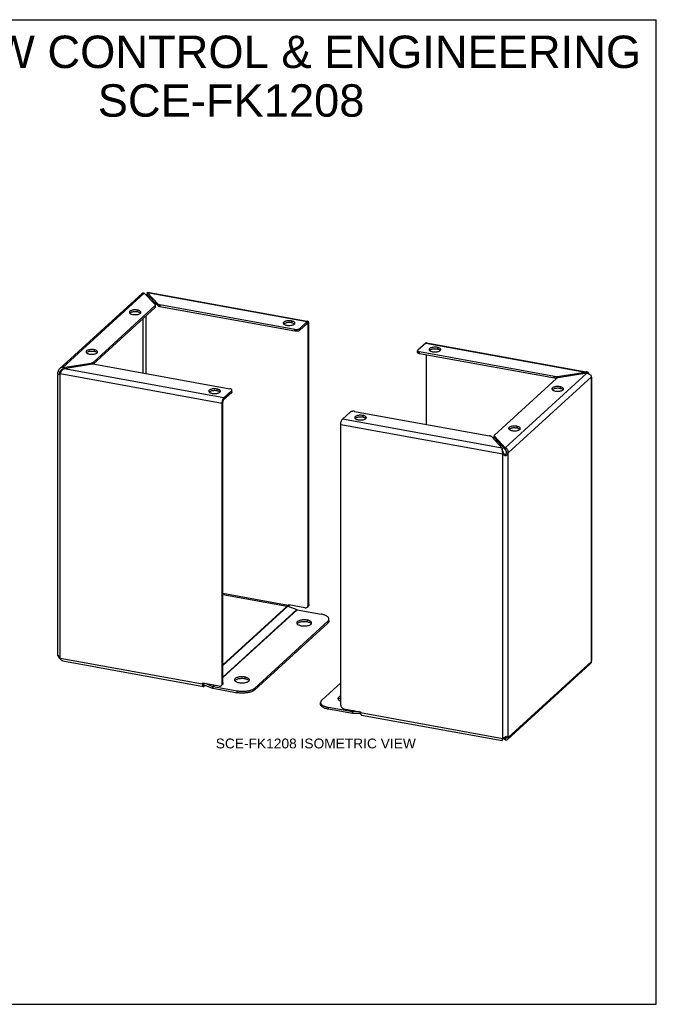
# Model space of a CAD drawing. Header units: inches. Extents: x 0 to 47.8, y 0 to 37.
# Tile 2 of 2: x 23.9 to 47.8, y 0 to 37. Entities that reach past the tile are written whole.
import ezdxf

# ---------------------------------------------------------------- set-up
doc = ezdxf.new("R2010")
doc.units = ezdxf.units.IN
doc.header["$LTSCALE"] = 2.630435
doc.header["$MEASUREMENT"] = 0
doc.layers.get('0').update_dxf_attribs({"linetype": 'CONTINUOUS'})
doc.layers.add('DIMENSIONS', color=7, linetype='CONTINUOUS')
doc.styles.get("Standard").update_dxf_attribs({"font": 'arial.ttf'})

msp = doc.modelspace()

# ---------------------------------------------------------------- linework, layer by layer
at = {"color": 7, "linetype": 'Continuous'}
for p, q in [((0, 36.957), (47.826, 36.957)), ((47.826, 0), (47.826, 36.957)), ((28.675, 26.634), (28.665, 26.62)), ((28.675, 26.634), (28.669, 26.626)), ((28.749, 26.6), (28.671, 26.614)), ((28.681, 26.641), (28.675, 26.634)), ((28.691, 26.662), (28.685, 26.65)), ((28.696, 26.673), (28.691, 26.662)), ((28.7, 26.683), (28.696, 26.673)), ((28.703, 26.692), (28.7, 26.683)), ((28.706, 26.713), (28.706, 26.645)), ((29.116, 26.211), (28.706, 26.645)), ((29.116, 26.211), (29.116, 26.279)), ((29.182, 26.182), (29.182, 26.251)), ((29.193, 26.18), (29.193, 26.249)), ((29.001, 26.154), (26.672, 24.026)), ((28.067, 25.954), (28.051, 25.942)), ((28.339, 26.056), (28.339, 25.987)), ((28.452, 25.94), (28.44, 25.95)), ((28.996, 26.15), (28.996, 26.218)), ((29.001, 26.154), (29.001, 26.223)), ((29.012, 26.175), (29.012, 26.223)), ((29.182, 26.182), (29.167, 26.186)), ((34.253, 25.264), (29.182, 26.182)), ((28.555, 23.693), (28.555, 25.747)), ((28.661, 23.674), (28.661, 25.844)), ((33.847, 25.548), (33.831, 25.535)), ((34.12, 25.649), (34.12, 25.58)), ((34.232, 25.533), (34.22, 25.544)), ((34.71, 25.557), (34.418, 25.29)), ((34.743, 25.514), (34.676, 25.526)), ((34.71, 25.626), (34.71, 25.557)), ((34.774, 25.542), (34.743, 25.514)), ((34.743, 14.979), (34.743, 25.514)), ((34.253, 25.264), (34.253, 25.333)), ((34.418, 25.29), (34.418, 25.358)), ((26.44, 24.468), (26.424, 24.456)), ((26.712, 24.569), (26.712, 24.501)), ((26.825, 24.454), (26.813, 24.464)), ((38.86, 24.463), (38.86, 24.531)), ((38.934, 24.416), (38.934, 24.485)), ((44.005, 23.498), (38.934, 24.416)), ((39.329, 24.555), (39.312, 24.543)), ((39.601, 24.656), (39.601, 24.588)), ((39.714, 24.541), (39.702, 24.551)), ((26.603, 24.016), (26.603, 24.068)), ((26.672, 24.026), (26.672, 24.095)), ((26.677, 24.031), (26.677, 24.099)), ((39.197, 21.766), (39.197, 24.369)), ((25.359, 23.754), (25.428, 23.742)), ((25.409, 23.656), (25.404, 23.653)), ((25.421, 23.672), (25.421, 23.686)), ((25.422, 23.663), (25.421, 23.672)), ((25.526, 23.832), (25.428, 23.742)), ((25.428, 23.667), (25.428, 23.742)), ((25.535, 23.902), (25.535, 23.833)), ((25.544, 23.834), (25.535, 23.833)), ((45.168, 23.732), (45.168, 23.68)), ((43.995, 23.5), (43.995, 23.568)), ((44.005, 23.498), (44.005, 23.567)), ((44.021, 23.496), (44.005, 23.498)), ((44.037, 23.494), (44.021, 23.496)), ((44.053, 23.494), (44.037, 23.494)), ((44.101, 23.508), (44.101, 23.565)), ((31.051, 22.993), (31.035, 22.981)), ((31.324, 23.094), (31.324, 23.026)), ((31.436, 22.979), (31.424, 22.989)), ((31.876, 22.968), (31.583, 22.7)), ((31.876, 22.968), (31.876, 23.036)), ((31.886, 22.988), (31.886, 23.036)), ((43.94, 23.08), (43.923, 23.068)), ((44.212, 23.181), (44.212, 23.113)), ((44.325, 23.066), (44.313, 23.076)), ((31.52, 22.569), (31.55, 22.597)), ((31.55, 12.062), (31.55, 22.597)), ((31.583, 22.769), (31.583, 22.7)), ((36.532, 22), (36.516, 21.988)), ((36.805, 22.102), (36.805, 22.033)), ((36.917, 21.986), (36.905, 21.996)), ((42.313, 21.594), (42.296, 21.581)), ((42.585, 21.695), (42.585, 21.626)), ((42.698, 21.579), (42.686, 21.59)), ((41.735, 21.276), (41.735, 21.326)), ((41.743, 21.258), (41.743, 21.326)), ((42.153, 20.824), (41.743, 21.258)), ((42.04, 20.875), (42.04, 20.844)), ((42.153, 20.892), (42.153, 20.824)), ((42.191, 20.706), (42.26, 20.693)), ((42.055, 20.661), (42.086, 20.689)), ((42.145, 20.611), (42.144, 20.613)), ((42.15, 20.606), (42.145, 20.611)), ((42.174, 20.581), (42.15, 20.606)), ((34.001, 14.969), (31.55, 15.413)), ((33.999, 14.945), (33.998, 14.939)), ((34, 14.957), (33.999, 14.945)), ((34.001, 14.969), (34, 14.957)), ((34.017, 14.996), (34.001, 14.981)), ((34.028, 14.994), (34.001, 14.969)), ((34.001, 14.969), (34.001, 14.981)), ((34.014, 14.996), (34.019, 14.996)), ((34.629, 14.885), (34.019, 14.996)), ((34.713, 14.907), (34.744, 14.935)), ((34.742, 14.961), (34.743, 14.979)), ((34.743, 14.979), (34.774, 15.006)), ((34.714, 14.42), (34.714, 14.351)), ((35.531, 14.391), (35.531, 14.46)), ((32.742, 11.8), (35.488, 14.309)), ((34.342, 14.293), (34.331, 14.281)), ((34.867, 14.281), (34.862, 14.288)), ((35.488, 14.309), (35.488, 14.377)), ((25.371, 13.072), (25.359, 13.075)), ((32.375, 12.283), (32.375, 12.215)), ((30.777, 12.036), (30.794, 12.051)), ((30.777, 12.024), (30.8, 12.046)), ((30.808, 12.049), (30.808, 12.041)), ((30.808, 12.041), (30.809, 12.031)), ((30.809, 12.031), (30.811, 12.022)), ((30.811, 12.022), (30.814, 12.015)), ((30.813, 12.018), (30.813, 12.048)), ((30.825, 11.997), (31.151, 11.869)), ((30.826, 12.003), (30.835, 12.044)), ((30.84, 11.94), (30.84, 11.991)), ((31.151, 11.869), (31.166, 11.933)), ((31.177, 11.861), (31.177, 11.93)), ((31.177, 11.861), (32.082, 11.697)), ((31.55, 12.062), (31.52, 12.034)), ((31.528, 11.999), (31.52, 11.99)), ((32.003, 12.157), (31.993, 12.145)), ((32.528, 12.144), (32.523, 12.151)), ((32.742, 11.8), (32.742, 11.869)), ((32.082, 11.697), (32.082, 11.766)), ((35.216, 11.262), (35.216, 11.33)), ((35.512, 11.076), (35.512, 11.145)), ((35.891, 11.453), (35.88, 11.441)), ((36.417, 10.912), (35.512, 11.076)), ((36.417, 10.912), (36.417, 10.981)), ((36.443, 10.91), (36.429, 10.98)), ((36.717, 10.919), (36.443, 10.91)), ((42.062, 9.976), (42.069, 9.988)), ((42.127, 10.025), (42.153, 9.998)), ((42.188, 10.03), (42.153, 9.998)), ((42.153, 9.998), (42.161, 9.994)), ((42.153, 9.93), (42.153, 9.998)), ((42.18, 10.046), (42.186, 10.036)), ((42.186, 10.036), (42.191, 10.026)), ((42.26, 10.014), (42.191, 10.026)), ((42.04, 9.912), (42.04, 9.923)), ((0, 0), (47.826, 0))]:
    msp.add_line(p, q, dxfattribs=at)
at = {"color": 3, "linetype": 'Continuous'}
for p, q in [((25.412, 23.858), (28.508, 26.685)), ((25.535, 23.902), (28.594, 26.696)), ((29.004, 26.262), (28.594, 26.696)), ((28.66, 26.626), (28.673, 26.633)), ((28.706, 26.713), (29.116, 26.279)), ((28.706, 26.713), (34.71, 25.626)), ((28.71, 26.727), (28.711, 26.728)), ((28.711, 26.728), (34.713, 25.641)), ((29.012, 26.243), (29.011, 26.249)), ((34.253, 25.333), (29.182, 26.251)), ((29.001, 26.223), (26.672, 24.095)), ((28.046, 25.942), (28.061, 25.93)), ((28.434, 25.926), (28.45, 25.938)), ((33.827, 25.536), (33.841, 25.523)), ((34.214, 25.519), (34.231, 25.531)), ((34.418, 25.358), (34.71, 25.626)), ((34.774, 15.006), (34.774, 25.542)), ((39.164, 24.819), (38.871, 24.552)), ((39.164, 24.819), (45.168, 23.732)), ((39.192, 24.83), (45.196, 23.743)), ((26.419, 24.456), (26.434, 24.444)), ((26.807, 24.44), (26.823, 24.452)), ((44.005, 23.567), (38.934, 24.485)), ((39.308, 24.543), (39.323, 24.53)), ((39.696, 24.527), (39.712, 24.539)), ((25.535, 23.902), (26.603, 24.068)), ((26.646, 24.022), (25.578, 23.856)), ((25.438, 12.991), (25.438, 23.671)), ((25.438, 23.671), (31.52, 22.569)), ((31.583, 22.769), (25.578, 23.856)), ((26.741, 24.021), (31.812, 23.103)), ((45.211, 23.686), (42.153, 20.892)), ((44.101, 23.565), (45.168, 23.732)), ((45.211, 23.686), (44.144, 23.52)), ((25.346, 13.091), (25.346, 23.627)), ((41.746, 21.365), (44.075, 23.493)), ((42.26, 20.693), (45.388, 23.551)), ((45.382, 23.57), (45.388, 23.551)), ((45.387, 23.529), (45.391, 23.52)), ((45.388, 12.871), (45.388, 23.551)), ((45.401, 12.939), (45.401, 23.534)), ((31.03, 22.981), (31.045, 22.969)), ((31.418, 22.965), (31.434, 22.977)), ((31.583, 22.769), (31.876, 23.036)), ((31.886, 23.057), (31.886, 23.059)), ((43.919, 23.068), (43.934, 23.055)), ((44.307, 23.051), (44.323, 23.064)), ((31.52, 12.034), (31.52, 22.569)), ((36.329, 22.23), (36.036, 21.962)), ((36.494, 22.255), (41.565, 21.337)), ((42.04, 20.875), (36.036, 21.962)), ((36.512, 21.989), (36.526, 21.976)), ((36.899, 21.972), (36.916, 21.984)), ((35.973, 11.227), (35.973, 21.763)), ((35.973, 21.763), (42.055, 20.661)), ((42.292, 21.582), (42.307, 21.569)), ((42.68, 21.565), (42.696, 21.577)), ((42.04, 20.875), (41.631, 21.309)), ((41.743, 21.326), (42.153, 20.892)), ((42.074, 20.645), (42.055, 20.661)), ((42.055, 9.982), (42.055, 20.661)), ((42.134, 20.604), (42.114, 20.616)), ((42.26, 10.014), (42.26, 20.693)), ((31.55, 15.386), (33.965, 14.949)), ((31.55, 12.742), (33.965, 14.949)), ((31.55, 12.711), (33.991, 14.941)), ((31.55, 12.284), (34.318, 14.813)), ((31.55, 12.27), (34.33, 14.809)), ((33.991, 14.941), (34.318, 14.813)), ((34.028, 14.95), (34.024, 14.926)), ((34.03, 14.974), (34.028, 14.95)), ((34.031, 14.993), (34.03, 14.974)), ((34.33, 14.809), (35.234, 14.646)), ((34.752, 14.943), (34.744, 14.935)), ((32.742, 11.869), (35.488, 14.377)), ((25.356, 13.106), (25.365, 13.085)), ((25.359, 13.075), (25.364, 13.055)), ((25.438, 12.991), (30.777, 12.024)), ((25.528, 12.886), (30.813, 11.929)), ((42.239, 9.94), (45.334, 12.768)), ((42.26, 10.014), (45.388, 12.871)), ((30.777, 12.024), (30.777, 12.036)), ((30.791, 12.051), (30.796, 12.051)), ((31.405, 11.94), (30.796, 12.051)), ((30.879, 11.976), (30.84, 11.94)), ((30.927, 12.027), (31.166, 11.933)), ((31.166, 11.933), (31.212, 11.975)), ((31.177, 11.93), (31.225, 11.973)), ((31.177, 11.93), (32.082, 11.766)), ((31.518, 12.016), (31.52, 12.034)), ((35.973, 12.066), (35.259, 11.413)), ((36.417, 10.981), (35.512, 11.145)), ((36.087, 11.093), (36.697, 10.982)), ((36.465, 11.024), (36.417, 10.981)), ((36.475, 11.022), (36.429, 10.98)), ((36.668, 10.987), (36.429, 10.98)), ((36.715, 10.949), (36.715, 10.961)), ((36.715, 10.949), (42.055, 9.982)), ((36.715, 10.949), (36.716, 10.927)), ((36.751, 10.854), (42.035, 9.897)), ((42.055, 9.982), (42.048, 9.962)), ((42.153, 9.93), (42.087, 10)), ((42.154, 10.044), (42.174, 10.06)), ((42.048, 9.962), (42.043, 9.944))]:
    msp.add_line(p, q, dxfattribs=at)
for points in [[(28.508, 26.685), (28.511, 26.688), (28.525, 26.696), (28.54, 26.701), (28.557, 26.703), (28.575, 26.701), (28.594, 26.696)], [(28.706, 26.713), (28.708, 26.722), (28.71, 26.727)], [(29.001, 26.223), (29.007, 26.229), (29.01, 26.235), (29.012, 26.242), (29.012, 26.243)], [(29.011, 26.249), (29.009, 26.255), (29.004, 26.262)], [(29.116, 26.279), (29.123, 26.273), (29.131, 26.267), (29.142, 26.262), (29.154, 26.258), (29.167, 26.254), (29.182, 26.251)], [(28.339, 26.056), (28.307, 26.06), (28.273, 26.063), (28.239, 26.063), (28.205, 26.061), (28.172, 26.057), (28.141, 26.051), (28.113, 26.043), (28.088, 26.034), (28.067, 26.023), (28.051, 26.011), (28.039, 25.997), (28.033, 25.984), (28.032, 25.974)], [(28.032, 25.974), (28.032, 25.97), (28.036, 25.956), (28.046, 25.942)], [(28.061, 25.93), (28.08, 25.918), (28.104, 25.908), (28.131, 25.9), (28.161, 25.893)], [(28.161, 25.893), (28.194, 25.888), (28.228, 25.886), (28.262, 25.886), (28.296, 25.887), (28.329, 25.891), (28.36, 25.897), (28.388, 25.905), (28.413, 25.915), (28.434, 25.926)], [(28.469, 25.974), (28.469, 25.979), (28.464, 25.993), (28.455, 26.006), (28.44, 26.019), (28.42, 26.03), (28.397, 26.04), (28.37, 26.049), (28.339, 26.056)], [(28.45, 25.938), (28.462, 25.951), (28.468, 25.965), (28.469, 25.974)], [(34.12, 25.649), (34.087, 25.654), (34.054, 25.656), (34.019, 25.656), (33.985, 25.655), (33.952, 25.651), (33.921, 25.645), (33.893, 25.637), (33.868, 25.627), (33.847, 25.616), (33.831, 25.604), (33.82, 25.591), (33.813, 25.577), (33.812, 25.568)], [(33.812, 25.568), (33.812, 25.563), (33.817, 25.549), (33.827, 25.536)], [(33.841, 25.523), (33.861, 25.512), (33.884, 25.501), (33.911, 25.493), (33.942, 25.486)], [(33.942, 25.486), (33.975, 25.482), (34.008, 25.479), (34.042, 25.479), (34.076, 25.481), (34.109, 25.485), (34.14, 25.491), (34.168, 25.498), (34.193, 25.508), (34.214, 25.519)], [(34.25, 25.568), (34.249, 25.572), (34.245, 25.586), (34.235, 25.599), (34.22, 25.612), (34.201, 25.624), (34.177, 25.634), (34.15, 25.642), (34.12, 25.649)], [(34.231, 25.531), (34.242, 25.545), (34.248, 25.558), (34.25, 25.568)], [(34.738, 25.637), (34.73, 25.637), (34.72, 25.633), (34.71, 25.626)], [(34.774, 25.542), (34.773, 25.564), (34.77, 25.583), (34.767, 25.6), (34.761, 25.614), (34.755, 25.625), (34.748, 25.633), (34.739, 25.637), (34.738, 25.637)], [(34.253, 25.333), (34.271, 25.33), (34.29, 25.329), (34.31, 25.328), (34.329, 25.329), (34.348, 25.332), (34.366, 25.335), (34.382, 25.34), (34.396, 25.345), (34.408, 25.351), (34.418, 25.358)], [(39.192, 24.83), (39.183, 24.83), (39.174, 24.827), (39.164, 24.819)], [(26.712, 24.569), (26.68, 24.574), (26.646, 24.577), (26.612, 24.577), (26.578, 24.575), (26.545, 24.571), (26.514, 24.565), (26.486, 24.557), (26.461, 24.548), (26.44, 24.537), (26.424, 24.524), (26.412, 24.511), (26.406, 24.497), (26.405, 24.488)], [(26.405, 24.488), (26.405, 24.483), (26.409, 24.47), (26.419, 24.456)], [(26.434, 24.444), (26.453, 24.432), (26.477, 24.422), (26.504, 24.414), (26.534, 24.407)], [(26.534, 24.407), (26.567, 24.402), (26.601, 24.4), (26.635, 24.399), (26.669, 24.401), (26.702, 24.405), (26.733, 24.411), (26.761, 24.419), (26.786, 24.429), (26.807, 24.44)], [(26.842, 24.488), (26.842, 24.493), (26.837, 24.507), (26.828, 24.52), (26.813, 24.533), (26.793, 24.544), (26.77, 24.554), (26.743, 24.563), (26.712, 24.569)], [(26.823, 24.452), (26.835, 24.465), (26.841, 24.479), (26.842, 24.488)], [(38.871, 24.552), (38.865, 24.544), (38.861, 24.537), (38.86, 24.531)], [(38.86, 24.531), (38.861, 24.529), (38.863, 24.521), (38.869, 24.513), (38.877, 24.506), (38.888, 24.499), (38.902, 24.493), (38.917, 24.489), (38.934, 24.485)], [(39.601, 24.656), (39.568, 24.661), (39.535, 24.663), (39.501, 24.664), (39.467, 24.662), (39.434, 24.658), (39.403, 24.652), (39.374, 24.644), (39.35, 24.635), (39.329, 24.623), (39.312, 24.611), (39.301, 24.598), (39.295, 24.584), (39.293, 24.575)], [(39.293, 24.575), (39.294, 24.57), (39.298, 24.556), (39.308, 24.543)], [(39.323, 24.53), (39.342, 24.519), (39.366, 24.509), (39.393, 24.5), (39.423, 24.494)], [(39.423, 24.494), (39.456, 24.489), (39.489, 24.486), (39.524, 24.486), (39.558, 24.488), (39.59, 24.492), (39.621, 24.498), (39.65, 24.506), (39.675, 24.515), (39.696, 24.527)], [(39.731, 24.575), (39.731, 24.58), (39.726, 24.593), (39.716, 24.607), (39.702, 24.619), (39.682, 24.631), (39.658, 24.641), (39.632, 24.649), (39.601, 24.656)], [(39.712, 24.539), (39.723, 24.552), (39.73, 24.566), (39.731, 24.575)], [(26.603, 24.068), (26.618, 24.071), (26.631, 24.075), (26.644, 24.079), (26.655, 24.084), (26.664, 24.089), (26.672, 24.095)], [(26.741, 24.021), (26.726, 24.024), (26.71, 24.025), (26.694, 24.026), (26.677, 24.026), (26.661, 24.024), (26.646, 24.022)], [(25.346, 23.686), (25.346, 23.69), (25.348, 23.712), (25.352, 23.733), (25.359, 23.754)], [(25.356, 23.627), (25.35, 23.648), (25.347, 23.669), (25.346, 23.686)], [(25.412, 23.858), (25.4, 23.845), (25.385, 23.825), (25.373, 23.803), (25.364, 23.779), (25.359, 23.754)], [(25.438, 23.671), (25.42, 23.661), (25.388, 23.645)], [(25.535, 23.902), (25.51, 23.901), (25.485, 23.896), (25.461, 23.888), (25.438, 23.877), (25.418, 23.862), (25.412, 23.858)], [(25.438, 23.671), (25.446, 23.692), (25.456, 23.714)], [(25.456, 23.714), (25.468, 23.737), (25.481, 23.759), (25.495, 23.781), (25.51, 23.801), (25.526, 23.818), (25.543, 23.834), (25.561, 23.847), (25.578, 23.856)], [(45.218, 23.739), (45.203, 23.74), (45.186, 23.738), (45.168, 23.732)], [(45.211, 23.686), (45.237, 23.684), (45.262, 23.678), (45.286, 23.669), (45.308, 23.657), (45.329, 23.643), (45.347, 23.626), (45.362, 23.608), (45.374, 23.59), (45.382, 23.57)], [(45.298, 23.663), (45.29, 23.678), (45.279, 23.696), (45.266, 23.712), (45.252, 23.724), (45.236, 23.733), (45.22, 23.739), (45.218, 23.739)], [(25.388, 23.645), (25.375, 23.638), (25.365, 23.632), (25.356, 23.627)], [(44.005, 23.567), (44.021, 23.564), (44.037, 23.563), (44.053, 23.562), (44.069, 23.562), (44.085, 23.564), (44.101, 23.565)], [(44.144, 23.52), (44.129, 23.517), (44.115, 23.513), (44.103, 23.509), (44.092, 23.504), (44.082, 23.499), (44.075, 23.493)], [(45.401, 23.534), (45.401, 23.535), (45.399, 23.54), (45.395, 23.545), (45.388, 23.551)], [(31.324, 23.094), (31.291, 23.099), (31.257, 23.102), (31.223, 23.102), (31.189, 23.1), (31.156, 23.096), (31.125, 23.09), (31.097, 23.082), (31.072, 23.073), (31.051, 23.061), (31.035, 23.049), (31.023, 23.036), (31.017, 23.022), (31.016, 23.013)], [(31.016, 23.013), (31.016, 23.008), (31.021, 22.995), (31.03, 22.981)], [(31.045, 22.969), (31.065, 22.957), (31.088, 22.947), (31.115, 22.939), (31.146, 22.932)], [(31.146, 22.932), (31.178, 22.927), (31.212, 22.925), (31.246, 22.924), (31.28, 22.926), (31.313, 22.93), (31.344, 22.936), (31.372, 22.944), (31.397, 22.953), (31.418, 22.965)], [(31.453, 23.013), (31.453, 23.018), (31.448, 23.032), (31.439, 23.045), (31.424, 23.058), (31.404, 23.069), (31.381, 23.079), (31.354, 23.088), (31.324, 23.094)], [(31.434, 22.977), (31.446, 22.99), (31.452, 23.004), (31.453, 23.013)], [(31.886, 23.059), (31.884, 23.067), (31.878, 23.075), (31.87, 23.082), (31.858, 23.089), (31.845, 23.095), (31.83, 23.099), (31.812, 23.103)], [(31.876, 23.036), (31.882, 23.044), (31.886, 23.051), (31.886, 23.057)], [(44.212, 23.181), (44.179, 23.186), (44.146, 23.188), (44.112, 23.189), (44.078, 23.187), (44.045, 23.183), (44.014, 23.177), (43.986, 23.169), (43.961, 23.159), (43.94, 23.148), (43.923, 23.136), (43.912, 23.123), (43.906, 23.109), (43.905, 23.1)], [(43.905, 23.1), (43.905, 23.095), (43.909, 23.081), (43.919, 23.068)], [(43.934, 23.055), (43.953, 23.044), (43.977, 23.034), (44.004, 23.025), (44.034, 23.019)], [(44.034, 23.019), (44.067, 23.014), (44.1, 23.011), (44.135, 23.011), (44.169, 23.013), (44.202, 23.017), (44.233, 23.023), (44.261, 23.031), (44.286, 23.04), (44.307, 23.051)], [(44.342, 23.1), (44.342, 23.105), (44.337, 23.118), (44.327, 23.132), (44.313, 23.144), (44.293, 23.156), (44.27, 23.166), (44.243, 23.174), (44.212, 23.181)], [(44.323, 23.064), (44.334, 23.077), (44.341, 23.091), (44.342, 23.1)], [(31.52, 22.569), (31.52, 22.593), (31.523, 22.616)], [(31.523, 22.616), (31.526, 22.64), (31.532, 22.664), (31.538, 22.686), (31.546, 22.708), (31.554, 22.727)], [(31.554, 22.727), (31.563, 22.744), (31.573, 22.758), (31.583, 22.769)], [(36.494, 22.255), (36.475, 22.258), (36.456, 22.259), (36.437, 22.26), (36.417, 22.259), (36.398, 22.256), (36.381, 22.253), (36.365, 22.248), (36.35, 22.243), (36.339, 22.237), (36.329, 22.23)], [(35.973, 21.763), (35.974, 21.786), (35.976, 21.809), (35.98, 21.833), (35.985, 21.857), (35.992, 21.88), (35.999, 21.901), (36.008, 21.92), (36.017, 21.937), (36.026, 21.951), (36.036, 21.962)], [(36.805, 22.102), (36.772, 22.106), (36.739, 22.109), (36.704, 22.109), (36.67, 22.107), (36.637, 22.103), (36.606, 22.097), (36.578, 22.09), (36.553, 22.08), (36.532, 22.069), (36.516, 22.057), (36.505, 22.043), (36.498, 22.03), (36.497, 22.02)], [(36.497, 22.02), (36.497, 22.016), (36.502, 22.002), (36.512, 21.989)], [(36.526, 21.976), (36.546, 21.964), (36.569, 21.954), (36.596, 21.946), (36.627, 21.939)], [(36.627, 21.939), (36.66, 21.934), (36.693, 21.932), (36.727, 21.932), (36.761, 21.933), (36.794, 21.937), (36.825, 21.943), (36.853, 21.951), (36.878, 21.961), (36.899, 21.972)], [(36.935, 22.02), (36.934, 22.025), (36.93, 22.039), (36.92, 22.052), (36.905, 22.065), (36.886, 22.076), (36.862, 22.087), (36.835, 22.095), (36.805, 22.102)], [(36.916, 21.984), (36.927, 21.997), (36.933, 22.011), (36.935, 22.02)], [(42.585, 21.695), (42.552, 21.7), (42.519, 21.702), (42.485, 21.702), (42.451, 21.701), (42.418, 21.697), (42.387, 21.691), (42.359, 21.683), (42.334, 21.673), (42.313, 21.662), (42.296, 21.65), (42.285, 21.637), (42.279, 21.623), (42.278, 21.614)], [(42.278, 21.614), (42.278, 21.609), (42.282, 21.595), (42.292, 21.582)], [(42.307, 21.569), (42.326, 21.558), (42.35, 21.548), (42.377, 21.539), (42.407, 21.532)], [(42.407, 21.532), (42.44, 21.528), (42.473, 21.525), (42.508, 21.525), (42.542, 21.527), (42.575, 21.531), (42.606, 21.537), (42.634, 21.545), (42.659, 21.554), (42.68, 21.565)], [(42.715, 21.614), (42.715, 21.618), (42.71, 21.632), (42.7, 21.646), (42.686, 21.658), (42.666, 21.67), (42.643, 21.68), (42.616, 21.688), (42.585, 21.695)], [(42.696, 21.577), (42.708, 21.591), (42.714, 21.604), (42.715, 21.614)], [(41.631, 21.309), (41.624, 21.315), (41.615, 21.321), (41.605, 21.326), (41.593, 21.33), (41.579, 21.334), (41.565, 21.337)], [(41.746, 21.365), (41.74, 21.359), (41.736, 21.353), (41.735, 21.346), (41.735, 21.345)], [(41.735, 21.345), (41.735, 21.339), (41.738, 21.333), (41.743, 21.326)], [(42.04, 20.875), (42.038, 20.863), (42.036, 20.847), (42.035, 20.829), (42.034, 20.808)], [(42.034, 20.808), (42.035, 20.786), (42.036, 20.761)], [(42.036, 20.761), (42.039, 20.736), (42.043, 20.711), (42.048, 20.686), (42.055, 20.661)], [(42.26, 20.693), (42.261, 20.719), (42.26, 20.745), (42.255, 20.77), (42.247, 20.794), (42.236, 20.817), (42.222, 20.838), (42.207, 20.856), (42.19, 20.871), (42.171, 20.883), (42.153, 20.892)], [(42.114, 20.616), (42.094, 20.63), (42.074, 20.645)], [(42.174, 20.581), (42.154, 20.592), (42.134, 20.604)], [(42.26, 20.693), (42.25, 20.673), (42.239, 20.653), (42.225, 20.634), (42.209, 20.615), (42.192, 20.598), (42.174, 20.581)], [(33.965, 14.949), (33.97, 14.948), (33.974, 14.947), (33.978, 14.946), (33.983, 14.944), (33.987, 14.943), (33.991, 14.941)], [(34.318, 14.813), (34.32, 14.812), (34.322, 14.811), (34.324, 14.811), (34.326, 14.81), (34.328, 14.81), (34.33, 14.809)], [(34.774, 15.006), (34.772, 14.989), (34.768, 14.972), (34.761, 14.957), (34.752, 14.943)], [(34.714, 14.42), (34.679, 14.425), (34.643, 14.428), (34.606, 14.43), (34.57, 14.429), (34.533, 14.427), (34.498, 14.422), (34.465, 14.416), (34.434, 14.408), (34.406, 14.398), (34.381, 14.387), (34.359, 14.375), (34.342, 14.362), (34.329, 14.348), (34.321, 14.333), (34.318, 14.318), (34.318, 14.315)], [(34.88, 14.315), (34.879, 14.327), (34.873, 14.342), (34.862, 14.356), (34.846, 14.37), (34.827, 14.383), (34.803, 14.394), (34.776, 14.404), (34.746, 14.413), (34.714, 14.42)], [(35.531, 14.46), (35.531, 14.462), (35.529, 14.476), (35.525, 14.491), (35.518, 14.505), (35.509, 14.519), (35.498, 14.533), (35.484, 14.546), (35.467, 14.559), (35.449, 14.571), (35.428, 14.583), (35.406, 14.594), (35.381, 14.605), (35.355, 14.615), (35.327, 14.624), (35.297, 14.632), (35.266, 14.639), (35.234, 14.646)], [(35.512, 14.404), (35.52, 14.418), (35.526, 14.433), (35.53, 14.447), (35.531, 14.46)], [(34.318, 14.315), (34.319, 14.303), (34.326, 14.289), (34.337, 14.274), (34.352, 14.261), (34.372, 14.248), (34.395, 14.237), (34.422, 14.226), (34.452, 14.218), (34.485, 14.211)], [(34.485, 14.211), (34.52, 14.206), (34.555, 14.202), (34.592, 14.201), (34.629, 14.202), (34.665, 14.204), (34.7, 14.209), (34.733, 14.215), (34.764, 14.223), (34.793, 14.232), (34.818, 14.243), (34.839, 14.256), (34.856, 14.269), (34.869, 14.283), (34.877, 14.297), (34.88, 14.312), (34.88, 14.315)], [(35.488, 14.377), (35.501, 14.391), (35.512, 14.404)], [(25.346, 13.091), (25.347, 13.095), (25.35, 13.1), (25.356, 13.106)], [(25.359, 13.075), (25.352, 13.08), (25.348, 13.085), (25.346, 13.09), (25.346, 13.091)], [(25.364, 13.055), (25.373, 13.036), (25.385, 13.017), (25.4, 12.999)], [(25.365, 13.085), (25.375, 13.065), (25.388, 13.045), (25.403, 13.026), (25.42, 13.008), (25.438, 12.991)], [(25.4, 12.999), (25.418, 12.983), (25.438, 12.968), (25.449, 12.963)], [(25.528, 12.886), (25.526, 12.887), (25.51, 12.892), (25.495, 12.901), (25.481, 12.914), (25.468, 12.929), (25.456, 12.948), (25.446, 12.969), (25.438, 12.991)], [(45.388, 12.871), (45.395, 12.892), (45.399, 12.914), (45.401, 12.935), (45.401, 12.939)], [(45.388, 12.871), (45.382, 12.846), (45.374, 12.823), (45.362, 12.801), (45.347, 12.78), (45.334, 12.768)], [(32.375, 12.283), (32.34, 12.289), (32.304, 12.292), (32.268, 12.293), (32.231, 12.293), (32.195, 12.29), (32.16, 12.286), (32.126, 12.279), (32.095, 12.271), (32.067, 12.262), (32.042, 12.251), (32.021, 12.239), (32.003, 12.225), (31.991, 12.211), (31.983, 12.197), (31.979, 12.182), (31.979, 12.179)], [(32.542, 12.179), (32.54, 12.191), (32.534, 12.206), (32.523, 12.22), (32.508, 12.233), (32.488, 12.246), (32.464, 12.258), (32.437, 12.268), (32.408, 12.276), (32.375, 12.283)], [(30.777, 12.036), (30.778, 12.041), (30.78, 12.045), (30.782, 12.047)], [(30.777, 12.024), (30.778, 12.003), (30.78, 11.983), (30.784, 11.966), (30.789, 11.952), (30.796, 11.941), (30.803, 11.934), (30.812, 11.93), (30.813, 11.93)], [(30.782, 12.047), (30.783, 12.048), (30.786, 12.05), (30.791, 12.051)], [(30.813, 11.93), (30.821, 11.93), (30.83, 11.933), (30.84, 11.94)], [(31.166, 11.933), (31.167, 11.932), (31.169, 11.932), (31.171, 11.931), (31.173, 11.931), (31.175, 11.93), (31.177, 11.93)], [(31.405, 11.94), (31.423, 11.939), (31.441, 11.94), (31.457, 11.943), (31.473, 11.95), (31.486, 11.959), (31.49, 11.962)], [(31.49, 11.962), (31.498, 11.971), (31.507, 11.984), (31.514, 12), (31.518, 12.016)], [(31.979, 12.179), (31.981, 12.167), (31.987, 12.152), (31.998, 12.138), (32.013, 12.124), (32.033, 12.112), (32.056, 12.1), (32.083, 12.09), (32.113, 12.081), (32.146, 12.074)], [(32.082, 11.766), (32.115, 11.76), (32.149, 11.756), (32.184, 11.753), (32.219, 11.75), (32.254, 11.749), (32.29, 11.748), (32.326, 11.749), (32.361, 11.751), (32.396, 11.753), (32.431, 11.757), (32.465, 11.762), (32.497, 11.767), (32.529, 11.774), (32.56, 11.782), (32.589, 11.79), (32.616, 11.799), (32.642, 11.809), (32.666, 11.82), (32.689, 11.831), (32.709, 11.843), (32.726, 11.856), (32.742, 11.869)], [(32.146, 12.074), (32.181, 12.069), (32.216, 12.066), (32.253, 12.064), (32.29, 12.065), (32.326, 12.068), (32.361, 12.072), (32.395, 12.078), (32.426, 12.086), (32.454, 12.096), (32.479, 12.107), (32.5, 12.119), (32.517, 12.132), (32.53, 12.146), (32.538, 12.161), (32.541, 12.176), (32.542, 12.179)], [(35.973, 11.564), (35.954, 11.558), (35.929, 11.547), (35.908, 11.535), (35.891, 11.521), (35.878, 11.507), (35.87, 11.493), (35.866, 11.478), (35.866, 11.475)], [(35.866, 11.475), (35.868, 11.463), (35.874, 11.448), (35.885, 11.434), (35.9, 11.42), (35.92, 11.408), (35.944, 11.396), (35.971, 11.386), (35.973, 11.385)], [(35.259, 11.413), (35.246, 11.4), (35.235, 11.386), (35.226, 11.372), (35.22, 11.357), (35.217, 11.343), (35.216, 11.33)], [(35.216, 11.33), (35.216, 11.329), (35.217, 11.314), (35.222, 11.3), (35.228, 11.285), (35.237, 11.271)], [(35.237, 11.271), (35.249, 11.258), (35.263, 11.244), (35.279, 11.231), (35.298, 11.219), (35.318, 11.207), (35.341, 11.196), (35.366, 11.185), (35.392, 11.175), (35.42, 11.166), (35.449, 11.158), (35.48, 11.151), (35.512, 11.145)], [(35.973, 11.227), (35.975, 11.209), (35.979, 11.191), (35.986, 11.173), (35.995, 11.156), (36.007, 11.141), (36.02, 11.126), (36.036, 11.114), (36.052, 11.105), (36.069, 11.097), (36.087, 11.093)], [(36.429, 10.98), (36.427, 10.98), (36.425, 10.98), (36.423, 10.98), (36.421, 10.98), (36.419, 10.981), (36.417, 10.981)], [(36.697, 10.982), (36.702, 10.981), (36.706, 10.978), (36.71, 10.974), (36.713, 10.97), (36.715, 10.966), (36.715, 10.961)], [(36.716, 10.927), (36.718, 10.908), (36.722, 10.891), (36.727, 10.877), (36.734, 10.866), (36.741, 10.858), (36.75, 10.854), (36.751, 10.854)], [(42.055, 9.982), (42.074, 9.992), (42.094, 10.004), (42.114, 10.016)], [(42.114, 10.016), (42.134, 10.03), (42.154, 10.044)], [(42.174, 10.06), (42.192, 10.05), (42.209, 10.042)], [(42.209, 10.042), (42.225, 10.034), (42.239, 10.026), (42.25, 10.02), (42.26, 10.014)], [(42.239, 9.94), (42.247, 9.948), (42.255, 9.962), (42.26, 9.978), (42.261, 9.995), (42.26, 10.014)], [(42.035, 9.906), (42.034, 9.9), (42.035, 9.897), (42.035, 9.897)], [(42.043, 9.944), (42.039, 9.928), (42.036, 9.916), (42.035, 9.906)], [(42.035, 9.897), (42.036, 9.899), (42.038, 9.904), (42.04, 9.912)], [(42.153, 9.93), (42.171, 9.924), (42.19, 9.922), (42.207, 9.924), (42.222, 9.929), (42.236, 9.937), (42.239, 9.94)]]:
    msp.add_lwpolyline(points, dxfattribs=at)
at = {"color": 7, "linetype": 'Continuous'}
for points in [[(28.694, 26.654), (28.69, 26.651), (28.686, 26.647), (28.681, 26.641)], [(28.698, 26.654), (28.698, 26.654), (28.694, 26.654)], [(28.706, 26.645), (28.704, 26.65), (28.701, 26.653), (28.698, 26.654)], [(28.339, 25.987), (28.307, 25.992), (28.273, 25.994), (28.239, 25.995), (28.205, 25.993), (28.172, 25.989), (28.141, 25.983), (28.113, 25.975), (28.088, 25.965), (28.067, 25.954)], [(28.44, 25.95), (28.42, 25.962), (28.397, 25.972), (28.37, 25.98), (28.339, 25.987)], [(29.012, 26.175), (29.012, 26.174), (29.01, 26.167), (29.007, 26.16), (29.001, 26.154)], [(29.167, 26.186), (29.154, 26.189), (29.142, 26.194), (29.131, 26.199), (29.123, 26.205), (29.116, 26.211)], [(34.12, 25.58), (34.087, 25.585), (34.054, 25.588), (34.019, 25.588), (33.985, 25.586), (33.952, 25.582), (33.921, 25.576), (33.893, 25.568), (33.868, 25.559), (33.847, 25.548)], [(34.22, 25.544), (34.201, 25.555), (34.177, 25.565), (34.15, 25.574), (34.12, 25.58)], [(34.725, 25.563), (34.721, 25.563), (34.716, 25.561), (34.71, 25.557)], [(34.743, 25.514), (34.743, 25.525), (34.741, 25.535), (34.739, 25.544), (34.737, 25.551), (34.733, 25.557), (34.73, 25.561), (34.725, 25.563), (34.725, 25.563)], [(34.418, 25.29), (34.408, 25.283), (34.396, 25.277), (34.382, 25.271), (34.366, 25.267), (34.348, 25.263), (34.329, 25.261), (34.31, 25.26), (34.29, 25.26), (34.271, 25.261), (34.253, 25.264)], [(26.712, 24.501), (26.68, 24.506), (26.646, 24.508), (26.612, 24.508), (26.578, 24.507), (26.545, 24.503), (26.514, 24.497), (26.486, 24.489), (26.461, 24.479), (26.44, 24.468)], [(26.813, 24.464), (26.793, 24.476), (26.77, 24.486), (26.743, 24.494), (26.712, 24.501)], [(38.934, 24.416), (38.917, 24.42), (38.902, 24.425), (38.888, 24.431), (38.877, 24.437), (38.869, 24.444), (38.863, 24.452), (38.861, 24.46), (38.86, 24.463)], [(39.601, 24.588), (39.568, 24.592), (39.535, 24.595), (39.501, 24.595), (39.467, 24.593), (39.434, 24.589), (39.403, 24.584), (39.374, 24.576), (39.35, 24.566), (39.329, 24.555)], [(39.702, 24.551), (39.682, 24.562), (39.658, 24.573), (39.632, 24.581), (39.601, 24.588)], [(25.421, 23.686), (25.421, 23.69), (25.422, 23.707)], [(25.422, 23.707), (25.424, 23.724), (25.428, 23.742)], [(25.463, 23.802), (25.455, 23.795), (25.446, 23.783), (25.438, 23.77), (25.432, 23.756), (25.428, 23.742)], [(25.535, 23.833), (25.52, 23.831), (25.506, 23.827), (25.492, 23.822), (25.479, 23.814), (25.466, 23.805), (25.463, 23.802)], [(44.076, 23.494), (44.069, 23.494), (44.053, 23.494)], [(31.324, 23.026), (31.291, 23.03), (31.257, 23.033), (31.223, 23.033), (31.189, 23.032), (31.156, 23.028), (31.125, 23.022), (31.097, 23.014), (31.072, 23.004), (31.051, 22.993)], [(31.424, 22.989), (31.404, 23), (31.381, 23.011), (31.354, 23.019), (31.324, 23.026)], [(31.886, 22.988), (31.886, 22.983), (31.882, 22.975), (31.876, 22.968)], [(44.212, 23.113), (44.179, 23.117), (44.146, 23.12), (44.112, 23.12), (44.078, 23.118), (44.045, 23.114), (44.014, 23.108), (43.986, 23.101), (43.961, 23.091), (43.94, 23.08)], [(44.313, 23.076), (44.293, 23.087), (44.27, 23.098), (44.243, 23.106), (44.212, 23.113)], [(31.55, 22.597), (31.551, 22.609), (31.552, 22.621), (31.554, 22.634), (31.556, 22.646), (31.56, 22.658), (31.564, 22.669), (31.568, 22.679), (31.573, 22.687), (31.578, 22.694), (31.583, 22.7)], [(36.805, 22.033), (36.772, 22.038), (36.739, 22.04), (36.704, 22.041), (36.67, 22.039), (36.637, 22.035), (36.606, 22.029), (36.578, 22.021), (36.553, 22.011), (36.532, 22)], [(36.905, 21.996), (36.886, 22.008), (36.862, 22.018), (36.835, 22.026), (36.805, 22.033)], [(42.585, 21.626), (42.552, 21.631), (42.519, 21.634), (42.485, 21.634), (42.451, 21.632), (42.418, 21.628), (42.387, 21.622), (42.359, 21.614), (42.334, 21.605), (42.313, 21.594)], [(42.686, 21.59), (42.666, 21.601), (42.643, 21.611), (42.616, 21.62), (42.585, 21.626)], [(41.743, 21.258), (41.738, 21.264), (41.735, 21.271), (41.735, 21.276)], [(42.049, 20.78), (42.048, 20.783), (42.045, 20.799), (42.042, 20.814), (42.041, 20.828), (42.04, 20.841), (42.04, 20.844)], [(42.049, 20.78), (42.052, 20.769), (42.056, 20.757), (42.061, 20.744), (42.066, 20.73), (42.072, 20.716), (42.078, 20.703), (42.086, 20.689)], [(42.191, 20.706), (42.194, 20.721), (42.195, 20.735), (42.194, 20.75), (42.191, 20.764), (42.187, 20.777), (42.182, 20.789), (42.176, 20.8), (42.168, 20.81), (42.161, 20.818), (42.153, 20.824)], [(42.191, 20.706), (42.186, 20.689), (42.18, 20.672), (42.173, 20.656), (42.165, 20.64)], [(42.126, 20.634), (42.116, 20.647), (42.106, 20.661), (42.095, 20.675), (42.086, 20.689)], [(42.144, 20.613), (42.137, 20.621), (42.126, 20.634)], [(42.165, 20.64), (42.156, 20.624), (42.147, 20.609)], [(34.001, 14.981), (34.001, 14.985), (34.003, 14.989), (34.006, 14.992)], [(34.006, 14.992), (34.006, 14.992), (34.01, 14.995), (34.014, 14.996)], [(34.629, 14.885), (34.647, 14.883), (34.664, 14.884), (34.681, 14.888), (34.696, 14.895), (34.71, 14.904), (34.713, 14.907)], [(34.713, 14.907), (34.721, 14.915), (34.731, 14.929), (34.737, 14.944), (34.742, 14.961)], [(34.714, 14.351), (34.679, 14.357), (34.643, 14.36), (34.606, 14.361), (34.57, 14.361), (34.533, 14.358), (34.498, 14.354), (34.465, 14.347), (34.434, 14.339), (34.406, 14.33), (34.381, 14.319), (34.359, 14.307), (34.342, 14.293)], [(34.862, 14.288), (34.846, 14.301), (34.827, 14.314), (34.803, 14.326), (34.776, 14.336), (34.746, 14.344), (34.714, 14.351)], [(35.531, 14.391), (35.53, 14.379), (35.526, 14.364), (35.52, 14.35), (35.512, 14.336), (35.501, 14.322), (35.488, 14.309)], [(32.375, 12.215), (32.34, 12.22), (32.304, 12.223), (32.268, 12.225), (32.231, 12.224), (32.195, 12.222), (32.16, 12.217), (32.126, 12.211), (32.095, 12.203), (32.067, 12.193), (32.042, 12.182), (32.021, 12.17), (32.003, 12.157)], [(32.523, 12.151), (32.508, 12.165), (32.488, 12.178), (32.464, 12.189), (32.437, 12.199), (32.408, 12.208), (32.375, 12.215)], [(30.814, 12.015), (30.817, 12.009), (30.821, 12.005), (30.826, 12.003), (30.826, 12.003)], [(31.151, 11.869), (31.156, 11.867), (31.16, 11.866), (31.164, 11.864), (31.169, 11.863), (31.173, 11.862), (31.177, 11.861)], [(31.55, 12.062), (31.549, 12.044), (31.545, 12.027), (31.538, 12.012), (31.528, 11.999)], [(32.742, 11.8), (32.726, 11.787), (32.709, 11.775), (32.689, 11.763), (32.666, 11.751), (32.642, 11.741), (32.616, 11.731), (32.589, 11.722), (32.56, 11.713), (32.529, 11.706), (32.497, 11.699), (32.465, 11.693), (32.431, 11.689), (32.396, 11.685), (32.361, 11.682), (32.326, 11.68), (32.29, 11.68), (32.254, 11.68), (32.219, 11.682), (32.184, 11.684), (32.149, 11.687), (32.115, 11.692), (32.082, 11.697)], [(35.973, 11.496), (35.954, 11.489), (35.929, 11.478), (35.908, 11.466), (35.891, 11.453)], [(35.512, 11.076), (35.48, 11.083), (35.449, 11.09), (35.42, 11.098), (35.392, 11.107), (35.366, 11.117), (35.341, 11.127), (35.318, 11.139), (35.298, 11.15), (35.279, 11.163), (35.263, 11.176), (35.249, 11.189), (35.237, 11.203), (35.228, 11.217), (35.222, 11.231), (35.217, 11.246), (35.216, 11.26), (35.216, 11.262)], [(36.443, 10.91), (36.439, 10.91), (36.435, 10.91), (36.43, 10.911), (36.426, 10.911), (36.421, 10.912), (36.417, 10.912)], [(42.161, 9.994), (42.168, 9.991), (42.176, 9.991), (42.182, 9.992), (42.187, 9.994), (42.188, 9.996)], [(42.171, 10.058), (42.173, 10.056), (42.18, 10.046)], [(42.188, 9.996), (42.191, 9.999), (42.194, 10.004)], [(42.194, 10.004), (42.195, 10.011), (42.194, 10.018), (42.191, 10.026)], [(42.043, 9.933), (42.047, 9.942), (42.051, 9.953)], [(42.051, 9.953), (42.056, 9.964), (42.062, 9.976)]]:
    msp.add_lwpolyline(points, dxfattribs=at)

# ---------------------------------------------------------------- texts
at = {"layer": 'DIMENSIONS', "color": 2, "linetype": 'Continuous', "attachment_point": 2, "line_spacing_factor": 0.9}
for s, insert, char_height, width in [('SAGINAW CONTROL & ENGINEERING\\PSCE-FK1208', (31.854, 36.359), 1.21739, 30.74705), ('SCE-FK1208 ISOMETRIC VIEW', (35.036, 9.975), 0.36957, 7.50121)]:
    msp.add_mtext(s, dxfattribs=dict(at, insert=insert, char_height=char_height, width=width))

doc.saveas('drawing.dxf')
